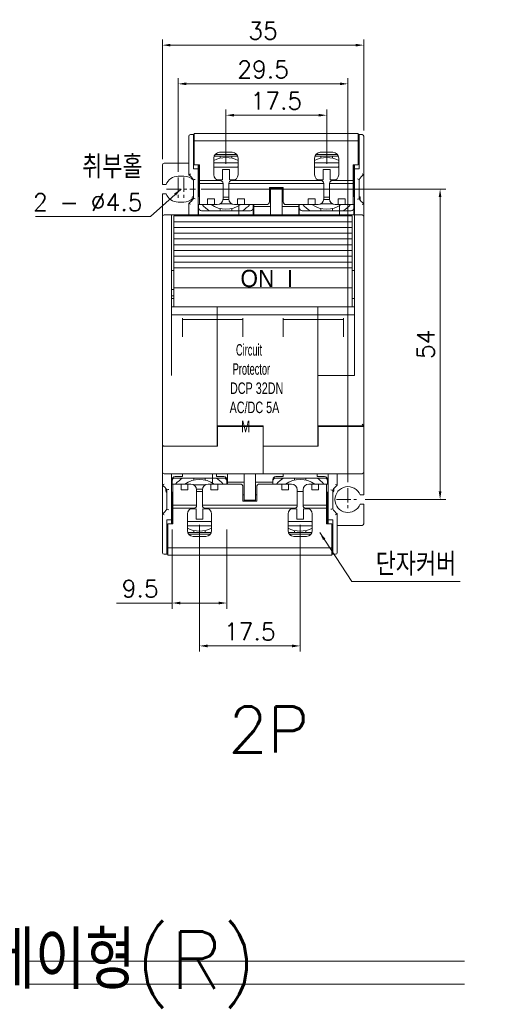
# Model space of a CAD drawing. Extents: x 1168 to 1602, y 137 to 823.
# Tile 11 of 12: x 1423 to 1504, y 525 to 697. Entities that reach past the tile are written whole.
import ezdxf

# ---------------------------------------------------------------- set-up
doc = ezdxf.new("R2010")
doc.units = 0
doc.header["$LTSCALE"] = 2
doc.header["$MEASUREMENT"] = 0
doc.linetypes.add('CENTER', pattern=[2, 1.25, -0.25, 0.25, -0.25])
doc.layers.get('0').update_dxf_attribs({"linetype": 'CONTINUOUS', "lineweight": 13})
doc.layers.add('cen', color=1, linetype='CENTER', lineweight=13)
doc.layers.add('di', color=3, linetype='CONTINUOUS', lineweight=13)
doc.styles.get("Standard").update_dxf_attribs({"font": 'romans.shx', "height": 3, "bigfont": 'hgs.shx'})
doc.dimstyles.get("Standard").update_dxf_attribs({"dimscale": 0, "dimtxt": 3, "dimasz": 1.4, "dimexe": 1, "dimexo": 1, "dimgap": 1, "dimtad": 1, "dimdsep": 46, "dimtxsty": 'Standard', "dimcen": 0, "dimclrd": 3, "dimclre": 3, "dimclrt": 3, "dimadec": 0, "dimazin": 2, "dimtp": 0.1, "dimtm": 0.1, "dimtfac": 0.5, "dimtmove": 0, "dimatfit": 3, "dimfxl": 0, "dimtolj": 1, "dimlwd": -1, "dimlwe": -1, "dimarcsym": 0})

# ---------------------------------------------------------------- blocks, each defined once
blk = doc.blocks.new('*D25')
at = {"layer": 'di', "color": 3}
for p, q in [((1447.79, 672.29), (1447.79, 693.13)), ((1449.19, 692.13), (1481.39, 692.13)), ((1482.79, 677.29), (1482.79, 693.13))]:
    blk.add_line(p, q, dxfattribs=at)
for points in [[(1449.19, 692.36), (1449.19, 691.9), (1447.79, 692.13)], [(1481.39, 692.36), (1481.39, 691.9), (1482.79, 692.13)]]:
    blk.add_solid(points, dxfattribs=at)
at = {"layer": 'di', "color": 3, "insert": (1465.29, 694.63), "char_height": 3, "attachment_point": 5}
blk.add_mtext('\\A1;35', dxfattribs=at)
blk = doc.blocks.new('*D26')
at = {"layer": 'di', "color": 3}
for p, q in [((1454.54, 667.09), (1497.05, 667.09)), ((1496.05, 665.69), (1496.05, 614.49)), ((1483.04, 613.09), (1497.05, 613.09))]:
    blk.add_line(p, q, dxfattribs=at)
for points in [[(1495.81, 665.69), (1496.28, 665.69), (1496.05, 667.09)], [(1495.81, 614.49), (1496.28, 614.49), (1496.05, 613.09)]]:
    blk.add_solid(points, dxfattribs=at)
at = {"layer": 'di', "color": 3, "insert": (1493.55, 640.09), "char_height": 3, "attachment_point": 5, "rotation": 90}
blk.add_mtext('\\A1;54', dxfattribs=at)
blk = doc.blocks.new('*D27')
at = {"layer": 'di', "color": 3}
for p, q in [((1454.24, 608.69), (1454.24, 586.63)), ((1471.74, 608.69), (1471.74, 586.63)), ((1455.64, 587.63), (1470.34, 587.63))]:
    blk.add_line(p, q, dxfattribs=at)
for points in [[(1455.64, 587.86), (1455.64, 587.39), (1454.24, 587.63)], [(1470.34, 587.86), (1470.34, 587.39), (1471.74, 587.63)]]:
    blk.add_solid(points, dxfattribs=at)
at = {"layer": 'di', "color": 3, "insert": (1462.99, 590.13), "char_height": 3, "attachment_point": 5}
blk.add_mtext('\\A1;17.5', dxfattribs=at)
blk = doc.blocks.new('*D65')
at = {"layer": 'di', "color": 3}
for p, q in [((1449.49, 607.89), (1449.49, 594.09)), ((1458.99, 607.89), (1458.99, 594.09)), ((1449.49, 595.09), (1439.8, 595.09)), ((1457.59, 595.09), (1450.89, 595.09))]:
    blk.add_line(p, q, dxfattribs=at)
for points in [[(1450.89, 595.32), (1450.89, 594.86), (1449.49, 595.09)], [(1457.59, 595.32), (1457.59, 594.86), (1458.99, 595.09)]]:
    blk.add_solid(points, dxfattribs=at)
at = {"layer": 'di', "color": 3, "insert": (1443.94, 597.59), "char_height": 3, "attachment_point": 5}
blk.add_mtext('\\A1;9.5', dxfattribs=at)
blk = doc.blocks.new('*D74')
at = {"layer": 'di', "color": 3}
for p, q in [((1450.54, 670.09), (1450.54, 686.4)), ((1478.64, 685.4), (1451.94, 685.4)), ((1480.04, 616.09), (1480.04, 686.4))]:
    blk.add_line(p, q, dxfattribs=at)
for points in [[(1451.94, 685.64), (1451.94, 685.17), (1450.54, 685.4)], [(1478.64, 685.64), (1478.64, 685.17), (1480.04, 685.4)]]:
    blk.add_solid(points, dxfattribs=at)
at = {"layer": 'di', "color": 3, "insert": (1465.29, 687.9), "char_height": 3, "attachment_point": 5}
blk.add_mtext('\\A1;29.5', dxfattribs=at)
blk = doc.blocks.new('*D82')
at = {"color": 3}
for p, q in [((1458.84, 671.49), (1458.84, 680.94)), ((1476.34, 671.49), (1476.34, 680.94)), ((1460.24, 679.94), (1474.94, 679.94))]:
    blk.add_line(p, q, dxfattribs=at)
for points in [[(1460.24, 680.17), (1460.24, 679.71), (1458.84, 679.94)], [(1474.94, 680.17), (1474.94, 679.71), (1476.34, 679.94)]]:
    blk.add_solid(points, dxfattribs=at)
at = {"color": 3, "insert": (1467.59, 682.44), "char_height": 3, "attachment_point": 5}
blk.add_mtext('\\A1;17.5', dxfattribs=at)

msp = doc.modelspace()

# ---------------------------------------------------------------- linework, layer by layer
at = {"color": 7, "linetype": 'Continuous', "lineweight": 15}
for p, q in [((1452.686, 676.588), (1453.186, 676.588)), ((1453.186, 676.588), (1453.336, 676.588)), ((1453.186, 676.588), (1453.186, 675.588)), ((1464.336, 676.788), (1453.336, 676.788)), ((1453.336, 676.788), (1453.336, 675.488)), ((1481.836, 676.788), (1453.336, 676.788)), ((1481.836, 676.788), (1470.836, 676.788)), ((1481.836, 676.788), (1481.836, 675.488)), ((1481.986, 676.588), (1481.836, 676.588)), ((1481.986, 675.588), (1481.986, 676.588)), ((1481.986, 676.588), (1482.486, 676.588)), ((1452.386, 675.588), (1452.386, 676.288)), ((1452.386, 669.575), (1452.386, 675.588)), ((1453.186, 675.588), (1453.336, 675.588)), ((1453.186, 675.588), (1453.186, 670.588)), ((1464.336, 675.488), (1453.336, 675.488)), ((1453.336, 675.488), (1453.336, 671.288)), ((1481.836, 675.488), (1453.336, 675.488)), ((1481.836, 675.488), (1470.836, 675.488)), ((1481.986, 675.588), (1481.836, 675.588)), ((1481.836, 675.488), (1481.836, 671.288)), ((1481.986, 670.588), (1481.986, 675.588)), ((1482.786, 676.288), (1482.786, 675.588)), ((1482.786, 675.588), (1482.786, 669.612)), ((1457.736, 673.488), (1459.936, 673.488)), ((1457.736, 673.488), (1459.936, 673.488)), ((1475.236, 673.488), (1477.436, 673.488)), ((1475.236, 673.488), (1477.436, 673.488)), ((1452.386, 671.588), (1448.086, 671.588)), ((1456.736, 669.588), (1456.736, 672.488)), ((1456.736, 669.588), (1456.736, 672.488)), ((1456.736, 671.638), (1460.936, 671.638)), ((1457.836, 672.838), (1456.8, 672.838)), ((1460.736, 673.088), (1456.936, 673.088)), ((1457.836, 672.838), (1457.836, 672.475)), ((1459.836, 672.838), (1457.836, 672.838)), ((1459.836, 672.475), (1459.836, 672.838)), ((1460.873, 672.838), (1459.836, 672.838)), ((1460.936, 672.488), (1460.936, 669.588)), ((1460.936, 672.488), (1460.936, 669.588)), ((1474.236, 669.588), (1474.236, 672.488)), ((1474.236, 669.588), (1474.236, 672.488)), ((1474.236, 671.638), (1478.436, 671.638)), ((1475.336, 672.838), (1474.3, 672.838)), ((1478.236, 673.088), (1474.436, 673.088)), ((1475.336, 672.838), (1475.336, 672.475)), ((1477.336, 672.838), (1475.336, 672.838)), ((1477.336, 672.475), (1477.336, 672.838)), ((1478.373, 672.838), (1477.336, 672.838)), ((1478.436, 672.488), (1478.436, 669.588)), ((1478.436, 672.488), (1478.436, 669.588)), ((1447.786, 667.888), (1447.786, 671.288)), ((1453.186, 670.588), (1453.986, 670.588)), ((1454.236, 671.288), (1453.336, 671.288)), ((1453.986, 670.588), (1453.986, 671.288)), ((1453.986, 670.588), (1453.986, 662.588)), ((1454.086, 670.958), (1454.086, 671.288)), ((1454.086, 670.958), (1454.236, 671.193)), ((1454.086, 670.958), (1454.086, 669.088)), ((1454.236, 671.288), (1454.236, 668.588)), ((1456.736, 670.888), (1460.786, 670.888)), ((1458.236, 670.488), (1459.436, 670.488)), ((1458.236, 668.688), (1458.236, 670.488)), ((1459.436, 670.488), (1459.436, 668.688)), ((1460.786, 670.888), (1460.936, 671.038)), ((1474.236, 670.888), (1478.286, 670.888)), ((1475.736, 670.488), (1476.936, 670.488)), ((1475.736, 668.688), (1475.736, 670.488)), ((1476.936, 670.488), (1476.936, 668.688)), ((1478.286, 670.888), (1478.436, 671.038)), ((1481.836, 671.288), (1480.936, 671.288)), ((1480.936, 668.588), (1480.936, 671.288)), ((1480.936, 671.193), (1481.086, 670.958)), ((1481.086, 671.088), (1481.086, 671.288)), ((1481.186, 671.088), (1481.086, 671.088)), ((1481.086, 671.044), (1481.086, 670.958)), ((1481.086, 669.088), (1481.086, 670.958)), ((1481.186, 671.288), (1481.186, 670.588)), ((1481.186, 670.588), (1481.186, 662.588)), ((1481.186, 670.588), (1481.986, 670.588)), ((1451.536, 669.338), (1450.536, 669.338)), ((1453.186, 665.479), (1453.186, 668.696)), ((1454.236, 669.088), (1454.086, 669.088)), ((1454.086, 669.088), (1454.086, 667.088)), ((1457.736, 668.588), (1454.236, 668.588)), ((1454.236, 668.588), (1454.236, 668.088)), ((1458.336, 668.088), (1454.236, 668.088)), ((1454.236, 664.388), (1454.236, 668.088)), ((1457.3, 668.688), (1458.236, 668.688)), ((1457.836, 668.588), (1457.736, 668.588)), ((1457.836, 668.588), (1457.736, 668.588)), ((1458.336, 668.088), (1458.336, 665.388)), ((1458.336, 668.088), (1458.336, 665.388)), ((1459.336, 665.388), (1459.336, 668.088)), ((1463.436, 668.088), (1459.336, 668.088)), ((1459.336, 665.388), (1459.336, 668.088)), ((1475.836, 668.088), (1459.336, 668.088)), ((1459.436, 668.688), (1460.372, 668.688)), ((1459.936, 668.588), (1459.836, 668.588)), ((1459.936, 668.588), (1459.836, 668.588)), ((1463.436, 668.588), (1459.936, 668.588)), ((1475.236, 668.588), (1459.936, 668.588)), ((1475.236, 668.588), (1471.736, 668.588)), ((1475.836, 668.088), (1471.736, 668.088)), ((1474.8, 668.688), (1475.736, 668.688)), ((1475.336, 668.588), (1475.236, 668.588)), ((1475.336, 668.588), (1475.236, 668.588)), ((1475.836, 668.088), (1475.836, 665.388)), ((1475.836, 668.088), (1475.836, 665.388)), ((1476.836, 665.388), (1476.836, 668.088)), ((1480.936, 668.088), (1476.836, 668.088)), ((1476.836, 665.388), (1476.836, 668.088)), ((1476.936, 668.688), (1477.872, 668.688)), ((1477.436, 668.588), (1477.336, 668.588)), ((1477.436, 668.588), (1477.336, 668.588)), ((1480.936, 668.588), (1477.436, 668.588)), ((1481.086, 669.088), (1480.936, 669.088)), ((1480.936, 668.088), (1480.936, 668.588)), ((1480.936, 668.088), (1480.936, 664.388)), ((1481.086, 667.088), (1481.086, 669.088)), ((1481.986, 668.776), (1481.986, 665.4)), ((1482.786, 664.564), (1482.786, 669.612)), ((1448.433, 667.888), (1447.786, 667.888)), ((1447.786, 666.288), (1448.433, 666.288)), ((1447.786, 662.288), (1447.786, 666.288)), ((1454.086, 667.088), (1454.086, 665.788)), ((1454.086, 667.088), (1454.236, 667.088)), ((1466.386, 667.388), (1468.786, 667.388)), ((1466.386, 664.888), (1466.386, 667.388)), ((1466.386, 666.288), (1466.586, 666.288)), ((1466.586, 667.388), (1466.586, 667.188)), ((1466.586, 667.188), (1468.586, 667.188)), ((1466.586, 665.788), (1466.586, 667.188)), ((1468.586, 667.188), (1468.586, 667.388)), ((1468.586, 667.188), (1468.586, 665.788)), ((1468.586, 666.288), (1468.786, 666.288)), ((1468.786, 664.888), (1468.786, 667.388)), ((1480.936, 667.088), (1481.086, 667.088)), ((1481.086, 665.788), (1481.086, 667.088)), ((1450.536, 664.838), (1451.536, 664.838)), ((1452.386, 662.588), (1452.386, 664.6)), ((1452.986, 665.189), (1452.986, 665.638)), ((1453.186, 665.788), (1453.136, 665.788)), ((1454.236, 665.788), (1453.986, 665.788)), ((1455.636, 664.988), (1455.636, 665.388)), ((1455.636, 665.388), (1456.836, 665.388)), ((1455.636, 664.988), (1455.636, 665.388)), ((1455.636, 665.388), (1456.836, 665.388)), ((1455.636, 664.988), (1455.636, 664.788)), ((1455.636, 664.988), (1455.636, 664.788)), ((1455.636, 664.388), (1455.636, 664.788)), ((1455.636, 664.388), (1455.636, 664.788)), ((1456.836, 665.388), (1456.836, 664.988)), ((1456.836, 665.388), (1456.836, 664.988)), ((1456.836, 664.788), (1456.836, 664.988)), ((1456.836, 664.788), (1456.836, 664.988)), ((1456.836, 664.788), (1456.836, 664.388)), ((1456.836, 664.788), (1456.836, 664.388)), ((1457.863, 664.538), (1459.81, 664.538)), ((1458.331, 665.288), (1459.341, 665.288)), ((1459.336, 665.688), (1458.336, 665.688)), ((1460.836, 664.988), (1460.836, 665.388)), ((1460.836, 665.388), (1462.036, 665.388)), ((1460.836, 665.388), (1462.036, 665.388)), ((1460.836, 664.988), (1460.836, 665.388)), ((1460.836, 664.988), (1460.836, 664.788)), ((1460.836, 664.988), (1460.836, 664.788)), ((1460.836, 664.388), (1460.836, 664.788)), ((1460.836, 664.388), (1460.836, 664.788)), ((1462.036, 665.388), (1462.036, 664.988)), ((1462.036, 665.388), (1462.036, 664.988)), ((1462.036, 664.788), (1462.036, 664.988)), ((1462.036, 664.788), (1462.036, 664.988)), ((1462.036, 664.788), (1462.036, 664.388)), ((1462.036, 664.788), (1462.036, 664.388)), ((1466.586, 662.588), (1466.586, 665.788)), ((1468.586, 662.588), (1468.586, 665.788)), ((1473.136, 664.988), (1473.136, 665.388)), ((1473.136, 665.388), (1474.336, 665.388)), ((1473.136, 665.388), (1474.336, 665.388)), ((1473.136, 664.988), (1473.136, 665.388)), ((1473.136, 664.988), (1473.136, 664.788)), ((1473.136, 664.988), (1473.136, 664.788)), ((1473.136, 664.388), (1473.136, 664.788)), ((1473.136, 664.388), (1473.136, 664.788)), ((1474.336, 665.388), (1474.336, 664.988)), ((1474.336, 665.388), (1474.336, 664.988)), ((1474.336, 664.788), (1474.336, 664.988)), ((1474.336, 664.788), (1474.336, 664.988)), ((1474.336, 664.788), (1474.336, 664.388)), ((1474.336, 664.788), (1474.336, 664.388)), ((1475.363, 664.538), (1477.31, 664.538)), ((1475.831, 665.288), (1476.841, 665.288)), ((1476.836, 665.688), (1475.836, 665.688)), ((1478.336, 664.988), (1478.336, 665.388)), ((1478.336, 665.388), (1479.536, 665.388)), ((1478.336, 664.988), (1478.336, 665.388)), ((1478.336, 665.388), (1479.536, 665.388)), ((1478.336, 664.988), (1478.336, 664.788)), ((1478.336, 664.988), (1478.336, 664.788)), ((1478.336, 664.388), (1478.336, 664.788)), ((1478.336, 664.388), (1478.336, 664.788)), ((1479.536, 665.388), (1479.536, 664.988)), ((1479.536, 665.388), (1479.536, 664.988)), ((1479.536, 664.788), (1479.536, 664.988)), ((1479.536, 664.788), (1479.536, 664.988)), ((1479.536, 664.788), (1479.536, 664.388)), ((1479.536, 664.788), (1479.536, 664.388)), ((1481.186, 665.788), (1480.936, 665.788)), ((1482.036, 665.788), (1481.986, 665.788)), ((1482.186, 665.638), (1482.186, 665.126)), ((1482.786, 664.564), (1482.786, 662.288)), ((1453.986, 664.388), (1454.236, 664.388)), ((1454.086, 663.838), (1454.086, 664.388)), ((1454.086, 663.804), (1454.086, 662.588)), ((1454.236, 664.388), (1455.636, 664.388)), ((1455.966, 663.338), (1454.586, 663.338)), ((1456.836, 664.388), (1455.636, 664.388)), ((1456.836, 664.388), (1455.636, 664.388)), ((1455.966, 663.338), (1457.836, 663.338)), ((1456.836, 664.388), (1457.336, 664.388)), ((1456.836, 664.388), (1457.336, 664.388)), ((1457.836, 663.7), (1457.836, 663.338)), ((1457.836, 663.338), (1459.836, 663.338)), ((1459.836, 663.338), (1459.836, 663.7)), ((1459.836, 663.338), (1461.707, 663.338)), ((1460.336, 664.388), (1460.836, 664.388)), ((1460.336, 664.388), (1460.836, 664.388)), ((1462.036, 664.388), (1460.836, 664.388)), ((1462.036, 664.388), (1460.836, 664.388)), ((1461.086, 662.588), (1461.086, 664.388)), ((1463.086, 663.338), (1461.707, 663.338)), ((1462.036, 664.388), (1463.436, 664.388)), ((1462.036, 664.388), (1465.886, 664.388)), ((1463.436, 664.388), (1463.686, 664.388)), ((1463.586, 664.388), (1463.586, 663.838)), ((1463.586, 662.588), (1463.586, 663.804)), ((1463.686, 664.088), (1463.686, 664.388)), ((1466.586, 664.088), (1463.686, 664.088)), ((1463.686, 664.088), (1463.686, 662.588)), ((1471.486, 664.088), (1468.586, 664.088)), ((1469.286, 664.388), (1473.136, 664.388)), ((1471.486, 664.388), (1471.736, 664.388)), ((1471.486, 664.388), (1471.486, 664.088)), ((1471.486, 662.588), (1471.486, 664.088)), ((1471.586, 663.838), (1471.586, 664.388)), ((1471.586, 663.804), (1471.586, 662.588)), ((1471.736, 664.388), (1473.136, 664.388)), ((1473.466, 663.338), (1472.086, 663.338)), ((1474.336, 664.388), (1473.136, 664.388)), ((1474.336, 664.388), (1473.136, 664.388)), ((1473.466, 663.338), (1475.336, 663.338)), ((1474.336, 664.388), (1474.836, 664.388)), ((1474.336, 664.388), (1474.836, 664.388)), ((1475.336, 663.7), (1475.336, 663.338)), ((1475.336, 663.338), (1477.336, 663.338)), ((1477.336, 663.338), (1477.336, 663.7)), ((1477.336, 663.338), (1479.207, 663.338)), ((1477.836, 664.388), (1478.336, 664.388)), ((1477.836, 664.388), (1478.336, 664.388)), ((1479.536, 664.388), (1478.336, 664.388)), ((1479.536, 664.388), (1478.336, 664.388)), ((1478.586, 664.388), (1478.586, 662.588)), ((1480.586, 663.338), (1479.207, 663.338)), ((1479.536, 664.388), (1480.936, 664.388)), ((1480.936, 664.388), (1481.186, 664.388)), ((1481.086, 664.388), (1481.086, 663.838)), ((1481.086, 662.588), (1481.086, 663.804)), ((1447.786, 634.688), (1447.786, 662.288)), ((1448.086, 662.588), (1449.386, 662.588)), ((1449.386, 662.588), (1449.386, 662.309)), ((1449.386, 662.588), (1452.386, 662.588)), ((1449.386, 634.688), (1449.386, 662.309)), ((1449.786, 662.437), (1480.786, 662.437)), ((1449.786, 662.437), (1449.786, 661.938)), ((1449.786, 661.413), (1449.786, 661.938)), ((1449.786, 660.939), (1449.786, 661.413)), ((1452.386, 662.588), (1452.386, 662.437)), ((1452.386, 662.588), (1457.286, 662.588)), ((1457.286, 662.437), (1457.286, 662.588)), ((1457.286, 662.588), (1460.786, 662.588)), ((1460.786, 662.437), (1460.786, 662.588)), ((1460.786, 662.588), (1463.686, 662.588)), ((1463.686, 662.588), (1464.986, 662.588)), ((1463.686, 662.437), (1463.686, 662.588)), ((1464.986, 662.588), (1466.886, 662.588)), ((1466.886, 662.588), (1466.886, 662.437)), ((1466.886, 662.588), (1469.886, 662.588)), ((1467.286, 662.437), (1480.786, 662.437)), ((1469.886, 662.588), (1469.886, 662.437)), ((1469.886, 662.588), (1474.786, 662.588)), ((1474.786, 662.437), (1474.786, 662.588)), ((1474.786, 662.588), (1478.286, 662.588)), ((1478.286, 662.437), (1478.286, 662.588)), ((1478.286, 662.588), (1481.186, 662.588)), ((1480.786, 662.437), (1480.786, 661.938)), ((1480.786, 661.413), (1480.786, 661.938)), ((1480.786, 660.939), (1480.786, 661.413)), ((1481.186, 662.588), (1482.486, 662.588)), ((1481.186, 662.309), (1481.186, 662.588)), ((1481.186, 634.688), (1481.186, 662.309)), ((1482.786, 662.288), (1482.786, 634.688)), ((1449.786, 660.414), (1449.786, 660.939)), ((1449.786, 659.94), (1449.786, 660.414)), ((1449.786, 659.413), (1449.786, 659.94)), ((1449.786, 658.939), (1449.786, 659.413)), ((1480.786, 660.414), (1480.786, 660.939)), ((1480.786, 659.94), (1480.786, 660.414)), ((1480.786, 659.413), (1480.786, 659.94)), ((1480.786, 658.939), (1480.786, 659.413)), ((1449.786, 658.412), (1449.786, 658.939)), ((1449.786, 657.937), (1449.786, 658.412)), ((1449.786, 657.408), (1449.786, 657.937)), ((1480.786, 658.412), (1480.786, 658.939)), ((1480.786, 657.937), (1480.786, 658.412)), ((1480.786, 657.408), (1480.786, 657.937)), ((1449.786, 656.934), (1449.786, 657.408)), ((1449.786, 656.404), (1449.786, 656.934)), ((1449.786, 655.929), (1449.786, 656.404)), ((1480.786, 656.934), (1480.786, 657.408)), ((1480.786, 656.404), (1480.786, 656.934)), ((1480.786, 655.929), (1480.786, 656.404)), ((1449.786, 655.4), (1449.786, 655.929)), ((1449.786, 654.924), (1449.786, 655.4)), ((1449.786, 654.394), (1449.786, 654.924)), ((1449.786, 653.917), (1449.786, 654.394)), ((1480.786, 655.4), (1480.786, 655.929)), ((1480.786, 654.924), (1480.786, 655.4)), ((1480.786, 654.394), (1480.786, 654.924)), ((1480.786, 653.917), (1480.786, 654.394)), ((1449.786, 652.954), (1449.386, 652.954)), ((1449.786, 653.419), (1449.786, 653.917)), ((1449.786, 653.419), (1480.786, 653.419)), ((1449.786, 653.419), (1449.786, 653.41)), ((1449.786, 653.41), (1480.786, 653.41)), ((1449.786, 653.41), (1449.786, 649.932)), ((1480.786, 653.419), (1480.786, 653.917)), ((1480.786, 653.41), (1480.786, 653.419)), ((1480.786, 649.932), (1480.786, 653.41)), ((1480.786, 652.954), (1481.186, 652.954)), ((1449.786, 649.646), (1449.386, 649.646)), ((1449.786, 649.606), (1449.386, 649.606)), ((1480.786, 649.932), (1449.786, 649.932)), ((1449.786, 649.693), (1449.786, 649.932)), ((1449.786, 649.135), (1449.786, 649.693)), ((1449.786, 649.135), (1449.786, 646.584)), ((1480.786, 649.693), (1480.786, 649.932)), ((1480.786, 649.693), (1480.786, 649.135)), ((1480.786, 646.587), (1480.786, 649.135)), ((1449.786, 648.526), (1449.386, 648.526)), ((1449.786, 648.088), (1449.386, 648.088)), ((1480.786, 648.088), (1481.186, 648.088)), ((1457.286, 646.591), (1449.386, 646.591)), ((1474.786, 646.591), (1457.286, 646.591)), ((1457.286, 646.542), (1457.286, 646.591)), ((1457.286, 646.144), (1457.286, 646.542)), ((1457.286, 645.844), (1457.286, 646.144)), ((1457.286, 645.201), (1457.286, 645.844)), ((1481.186, 646.591), (1474.786, 646.591)), ((1474.786, 646.542), (1474.786, 646.591)), ((1474.786, 646.144), (1474.786, 646.542)), ((1474.786, 645.844), (1474.786, 646.144)), ((1474.786, 645.201), (1474.786, 645.844)), ((1457.286, 645.201), (1449.386, 645.201)), ((1451.286, 644.623), (1451.286, 641.381)), ((1457.286, 644.388), (1451.286, 644.388)), ((1457.286, 645.201), (1474.786, 645.201)), ((1457.286, 644.623), (1457.286, 645.201)), ((1457.286, 644.388), (1457.286, 644.623)), ((1461.786, 644.388), (1457.286, 644.388)), ((1457.286, 644.388), (1457.286, 643.351)), ((1461.786, 641.381), (1461.786, 644.623)), ((1468.786, 644.623), (1468.786, 641.381)), ((1474.786, 644.388), (1468.786, 644.388)), ((1474.786, 645.201), (1481.186, 645.201)), ((1474.786, 644.623), (1474.786, 645.201)), ((1474.786, 644.388), (1474.786, 644.623)), ((1479.286, 644.388), (1474.786, 644.388)), ((1474.786, 644.388), (1474.786, 643.351)), ((1479.286, 641.381), (1479.286, 644.623)), ((1457.286, 641.491), (1457.286, 643.351)), ((1474.786, 641.491), (1474.786, 643.351)), ((1457.286, 641.381), (1457.286, 641.491)), ((1457.286, 634.688), (1457.286, 641.381)), ((1457.286, 634.714), (1457.286, 641.381)), ((1474.786, 641.381), (1474.786, 641.491)), ((1474.786, 634.688), (1474.786, 641.381)), ((1474.786, 634.714), (1474.786, 641.381)), ((1447.786, 622.688), (1447.786, 634.688)), ((1449.386, 634.662), (1449.386, 634.688)), ((1457.286, 626.186), (1457.286, 634.688)), ((1457.286, 622.688), (1457.286, 634.662)), ((1474.786, 634.688), (1481.186, 634.688)), ((1474.786, 626.186), (1474.786, 634.688)), ((1474.786, 622.688), (1474.786, 634.662)), ((1482.786, 634.688), (1482.786, 625.886)), ((1465.286, 625.886), (1457.286, 625.886)), ((1457.386, 625.886), (1457.386, 625.791)), ((1457.386, 625.791), (1457.386, 622.388)), ((1457.386, 625.791), (1464.986, 625.791)), ((1464.986, 625.791), (1465.286, 625.791)), ((1465.286, 625.791), (1465.286, 625.886)), ((1465.286, 625.791), (1465.286, 618.588)), ((1482.786, 625.886), (1474.786, 625.886)), ((1474.886, 625.886), (1474.886, 625.791)), ((1474.886, 625.791), (1474.886, 622.388)), ((1474.886, 625.791), (1482.486, 625.791)), ((1482.486, 625.791), (1482.786, 625.791)), ((1482.786, 625.791), (1482.786, 625.886)), ((1482.786, 625.791), (1482.786, 618.588)), ((1457.286, 624.588), (1457.386, 624.588)), ((1457.386, 623.588), (1457.286, 623.588)), ((1457.286, 623.488), (1457.386, 623.488)), ((1474.786, 624.588), (1474.886, 624.588)), ((1474.886, 623.588), (1474.786, 623.588)), ((1474.786, 623.488), (1474.886, 623.488)), ((1447.786, 622.388), (1447.786, 622.688)), ((1447.786, 618.588), (1447.786, 622.388)), ((1447.786, 622.388), (1448.086, 622.388)), ((1448.086, 622.388), (1457.386, 622.388)), ((1457.286, 622.688), (1457.286, 622.388)), ((1465.286, 622.388), (1465.286, 622.688)), ((1465.286, 618.588), (1465.286, 622.388)), ((1465.286, 622.388), (1465.586, 622.388)), ((1465.586, 622.388), (1474.886, 622.388)), ((1474.786, 622.688), (1474.786, 622.388)), ((1447.786, 618.588), (1447.786, 617.888)), ((1465.286, 618.588), (1465.286, 617.588)), ((1465.286, 617.588), (1465.286, 618.588)), ((1482.786, 617.888), (1482.786, 618.588)), ((1447.786, 615.612), (1447.786, 617.888)), ((1465.286, 617.588), (1448.086, 617.588)), ((1449.386, 617.588), (1449.386, 609.588)), ((1451.286, 617.088), (1449.986, 617.088)), ((1449.986, 616.838), (1451.366, 616.838)), ((1451.286, 617.588), (1451.286, 617.088)), ((1453.236, 616.838), (1451.366, 616.838)), ((1453.236, 616.838), (1453.236, 616.475)), ((1455.236, 616.838), (1453.236, 616.838)), ((1455.236, 616.475), (1455.236, 616.838)), ((1457.107, 616.838), (1455.236, 616.838)), ((1456.486, 615.788), (1456.486, 617.588)), ((1457.107, 616.838), (1458.486, 616.838)), ((1457.186, 617.588), (1457.186, 617.088)), ((1458.486, 617.088), (1457.186, 617.088)), ((1459.086, 617.588), (1459.086, 616.088)), ((1461.986, 617.588), (1461.986, 614.388)), ((1463.986, 617.588), (1463.986, 614.388)), ((1482.486, 617.588), (1465.286, 617.588)), ((1466.986, 615.788), (1466.986, 616.588)), ((1468.786, 617.088), (1467.486, 617.088)), ((1467.486, 616.838), (1468.866, 616.838)), ((1468.786, 617.588), (1468.786, 617.088)), ((1470.736, 616.838), (1468.866, 616.838)), ((1470.736, 616.838), (1470.736, 616.475)), ((1472.736, 616.838), (1470.736, 616.838)), ((1472.736, 616.475), (1472.736, 616.838)), ((1474.607, 616.838), (1472.736, 616.838)), ((1474.607, 616.838), (1475.986, 616.838)), ((1474.686, 617.588), (1474.686, 617.088)), ((1475.986, 617.088), (1474.686, 617.088)), ((1476.586, 609.588), (1476.586, 617.588)), ((1478.186, 617.588), (1478.186, 615.575)), ((1482.786, 613.888), (1482.786, 617.888)), ((1447.786, 615.612), (1447.786, 610.564)), ((1448.386, 614.538), (1448.386, 615.05)), ((1449.636, 615.788), (1449.386, 615.788)), ((1449.486, 615.788), (1449.486, 616.338)), ((1449.636, 612.088), (1449.636, 615.788)), ((1451.036, 615.788), (1449.636, 615.788)), ((1451.036, 615.788), (1449.636, 615.788)), ((1451.036, 615.788), (1452.236, 615.788)), ((1451.036, 615.388), (1451.036, 615.788)), ((1451.036, 615.788), (1452.236, 615.788)), ((1451.036, 615.388), (1451.036, 615.788)), ((1451.036, 615.388), (1451.036, 615.188)), ((1451.036, 615.388), (1451.036, 615.188)), ((1451.036, 614.788), (1451.036, 615.188)), ((1451.036, 614.788), (1451.036, 615.188)), ((1452.236, 615.788), (1452.236, 615.388)), ((1452.736, 615.788), (1452.236, 615.788)), ((1452.236, 615.788), (1452.236, 615.388)), ((1452.736, 615.788), (1452.236, 615.788)), ((1452.236, 615.188), (1452.236, 615.388)), ((1452.236, 615.188), (1452.236, 615.388)), ((1452.236, 615.188), (1452.236, 614.788)), ((1452.236, 615.188), (1452.236, 614.788)), ((1453.263, 615.638), (1455.21, 615.638)), ((1453.731, 614.888), (1454.741, 614.888)), ((1456.236, 615.788), (1455.736, 615.788)), ((1456.236, 615.788), (1455.736, 615.788)), ((1456.236, 615.788), (1457.436, 615.788)), ((1456.236, 615.388), (1456.236, 615.788)), ((1456.236, 615.388), (1456.236, 615.788)), ((1456.236, 615.788), (1457.436, 615.788)), ((1456.236, 615.388), (1456.236, 615.188)), ((1456.236, 615.388), (1456.236, 615.188)), ((1456.236, 614.788), (1456.236, 615.188)), ((1456.236, 614.788), (1456.236, 615.188)), ((1457.436, 615.788), (1457.436, 615.388)), ((1458.836, 615.788), (1457.436, 615.788)), ((1457.436, 615.788), (1457.436, 615.388)), ((1461.286, 615.788), (1457.436, 615.788)), ((1457.436, 615.188), (1457.436, 615.388)), ((1457.436, 615.188), (1457.436, 615.388)), ((1457.436, 615.188), (1457.436, 614.788)), ((1457.436, 615.188), (1457.436, 614.788)), ((1459.086, 615.788), (1458.836, 615.788)), ((1458.986, 616.338), (1458.986, 615.788)), ((1459.086, 616.088), (1461.986, 616.088)), ((1459.086, 615.788), (1459.086, 616.088)), ((1461.786, 615.288), (1461.786, 612.788)), ((1463.986, 616.088), (1466.986, 616.088)), ((1464.186, 615.288), (1464.186, 612.788)), ((1467.136, 615.788), (1464.686, 615.788)), ((1468.536, 615.788), (1467.136, 615.788)), ((1468.536, 615.788), (1469.736, 615.788)), ((1468.536, 615.388), (1468.536, 615.788)), ((1468.536, 615.388), (1468.536, 615.188)), ((1468.536, 614.788), (1468.536, 615.188)), ((1469.736, 615.788), (1469.736, 615.388)), ((1470.236, 615.788), (1469.736, 615.788)), ((1469.736, 615.188), (1469.736, 615.388)), ((1469.736, 615.188), (1469.736, 614.788)), ((1473.736, 615.788), (1473.236, 615.788)), ((1473.736, 615.788), (1474.936, 615.788)), ((1473.736, 615.388), (1473.736, 615.788)), ((1473.736, 615.388), (1473.736, 615.188)), ((1473.736, 614.788), (1473.736, 615.188)), ((1474.936, 615.788), (1474.936, 615.388)), ((1476.336, 615.788), (1474.936, 615.788)), ((1474.936, 615.188), (1474.936, 615.388)), ((1474.936, 615.188), (1474.936, 614.788)), ((1476.586, 615.788), (1476.336, 615.788)), ((1476.336, 615.788), (1476.336, 612.088)), ((1476.486, 616.338), (1476.486, 615.788)), ((1477.586, 614.987), (1477.586, 614.538)), ((1448.536, 614.388), (1448.586, 614.388)), ((1448.586, 611.4), (1448.586, 614.776)), ((1449.386, 614.388), (1449.636, 614.388)), ((1449.486, 614.388), (1449.486, 613.088)), ((1452.236, 614.788), (1451.036, 614.788)), ((1452.236, 614.788), (1451.036, 614.788)), ((1453.736, 614.788), (1453.736, 612.088)), ((1453.736, 614.788), (1453.736, 612.088)), ((1453.736, 614.488), (1454.736, 614.488)), ((1454.736, 612.088), (1454.736, 614.788)), ((1454.736, 612.088), (1454.736, 614.788)), ((1457.436, 614.788), (1456.236, 614.788)), ((1457.436, 614.788), (1456.236, 614.788)), ((1461.986, 613.888), (1461.786, 613.888)), ((1461.986, 612.988), (1461.986, 614.388)), ((1463.986, 614.388), (1463.986, 612.988)), ((1464.186, 613.888), (1463.986, 613.888)), ((1469.736, 614.788), (1468.536, 614.788)), ((1471.236, 614.788), (1471.236, 612.088)), ((1471.236, 614.488), (1472.236, 614.488)), ((1471.236, 614.088), (1471.236, 612.088)), ((1472.236, 612.088), (1472.236, 614.788)), ((1472.236, 612.088), (1472.236, 614.088)), ((1474.936, 614.788), (1473.736, 614.788)), ((1476.336, 614.388), (1476.586, 614.388)), ((1476.486, 613.088), (1476.486, 614.388)), ((1477.386, 614.696), (1477.386, 611.479)), ((1477.386, 614.388), (1477.436, 614.388)), ((1482.786, 613.888), (1482.139, 613.888)), ((1449.636, 613.088), (1449.486, 613.088)), ((1449.486, 613.088), (1449.486, 611.088)), ((1449.636, 612.088), (1453.736, 612.088)), ((1449.636, 612.088), (1449.636, 611.588)), ((1449.636, 612.088), (1453.736, 612.088)), ((1449.636, 611.588), (1453.136, 611.588)), ((1449.636, 611.588), (1449.636, 608.888)), ((1449.636, 611.588), (1453.136, 611.588)), ((1453.636, 611.488), (1452.7, 611.488)), ((1453.136, 611.588), (1453.236, 611.588)), ((1453.136, 611.588), (1453.236, 611.588)), ((1453.636, 609.688), (1453.636, 611.488)), ((1454.736, 612.088), (1458.836, 612.088)), ((1454.736, 612.088), (1471.236, 612.088)), ((1455.772, 611.488), (1454.836, 611.488)), ((1454.836, 611.488), (1454.836, 609.688)), ((1455.236, 611.588), (1455.336, 611.588)), ((1455.236, 611.588), (1455.336, 611.588)), ((1455.336, 611.588), (1458.836, 611.588)), ((1455.336, 611.588), (1470.636, 611.588)), ((1464.186, 612.788), (1461.786, 612.788)), ((1463.986, 612.988), (1461.986, 612.988)), ((1461.986, 612.788), (1461.986, 612.988)), ((1463.986, 612.788), (1463.986, 612.988)), ((1467.136, 612.088), (1471.236, 612.088)), ((1467.136, 611.588), (1470.636, 611.588)), ((1471.136, 611.488), (1470.2, 611.488)), ((1470.636, 611.588), (1470.736, 611.588)), ((1470.636, 611.588), (1470.736, 611.588)), ((1471.136, 609.688), (1471.136, 611.488)), ((1472.236, 612.088), (1476.336, 612.088)), ((1472.236, 612.088), (1476.336, 612.088)), ((1473.272, 611.488), (1472.336, 611.488)), ((1472.336, 611.488), (1472.336, 609.688)), ((1472.736, 611.588), (1472.836, 611.588)), ((1472.736, 611.588), (1472.836, 611.588)), ((1472.836, 611.588), (1476.336, 611.588)), ((1472.836, 611.588), (1476.336, 611.588)), ((1476.486, 613.088), (1476.336, 613.088)), ((1476.336, 611.588), (1476.336, 612.088)), ((1476.336, 608.888), (1476.336, 611.588)), ((1476.486, 611.088), (1476.486, 613.088)), ((1482.139, 612.288), (1482.786, 612.288)), ((1482.786, 608.888), (1482.786, 612.288)), ((1447.786, 604.588), (1447.786, 610.564)), ((1449.486, 611.088), (1449.486, 609.217)), ((1449.486, 611.088), (1449.636, 611.088)), ((1452.136, 607.688), (1452.136, 610.588)), ((1452.136, 607.688), (1452.136, 610.588)), ((1456.336, 610.588), (1456.336, 607.688)), ((1456.336, 610.588), (1456.336, 607.688)), ((1469.636, 607.688), (1469.636, 610.588)), ((1469.636, 607.688), (1469.636, 610.588)), ((1473.836, 610.588), (1473.836, 607.688)), ((1473.836, 610.588), (1473.836, 607.688)), ((1476.336, 611.088), (1476.486, 611.088)), ((1476.486, 609.217), (1476.486, 611.088)), ((1478.186, 610.6), (1478.186, 604.588)), ((1448.586, 609.588), (1448.586, 604.588)), ((1448.586, 609.588), (1449.386, 609.588)), ((1448.736, 603.388), (1448.736, 608.888)), ((1448.736, 608.888), (1449.636, 608.888)), ((1449.386, 608.888), (1449.386, 609.588)), ((1449.386, 609.088), (1449.486, 609.088)), ((1449.636, 608.983), (1449.486, 609.217)), ((1449.486, 609.132), (1449.486, 609.217)), ((1449.486, 609.088), (1449.486, 608.888)), ((1452.136, 609.288), (1456.186, 609.288)), ((1452.136, 608.538), (1456.336, 608.538)), ((1454.836, 609.688), (1453.636, 609.688)), ((1456.336, 609.138), (1456.186, 609.288)), ((1469.636, 609.288), (1473.686, 609.288)), ((1469.636, 608.538), (1473.836, 608.538)), ((1472.336, 609.688), (1471.136, 609.688)), ((1473.836, 609.138), (1473.686, 609.288)), ((1476.486, 609.217), (1476.336, 608.983)), ((1476.336, 608.888), (1477.236, 608.888)), ((1476.486, 609.217), (1476.486, 608.888)), ((1477.386, 609.588), (1476.586, 609.588)), ((1476.586, 609.588), (1476.586, 608.888)), ((1477.236, 603.388), (1477.236, 608.888)), ((1477.386, 604.588), (1477.386, 609.588)), ((1478.186, 608.588), (1482.486, 608.588)), ((1452.2, 607.338), (1453.236, 607.338)), ((1452.336, 607.088), (1456.136, 607.088)), ((1455.336, 606.688), (1453.136, 606.688)), ((1455.336, 606.688), (1453.136, 606.688)), ((1453.236, 607.7), (1453.236, 607.338)), ((1453.236, 607.338), (1455.236, 607.338)), ((1455.236, 607.338), (1455.236, 607.7)), ((1455.236, 607.338), (1456.273, 607.338)), ((1469.7, 607.338), (1470.736, 607.338)), ((1469.836, 607.088), (1473.636, 607.088)), ((1472.836, 606.688), (1470.636, 606.688)), ((1472.836, 606.688), (1470.636, 606.688)), ((1470.736, 607.7), (1470.736, 607.338)), ((1470.736, 607.338), (1472.736, 607.338)), ((1472.736, 607.338), (1472.736, 607.7)), ((1472.736, 607.338), (1473.773, 607.338)), ((1447.786, 603.888), (1447.786, 604.588)), ((1448.586, 604.588), (1448.736, 604.588)), ((1448.586, 604.588), (1448.586, 603.588)), ((1448.736, 604.688), (1477.236, 604.688)), ((1477.386, 604.588), (1477.236, 604.588)), ((1477.386, 603.588), (1477.386, 604.588)), ((1478.186, 604.588), (1478.186, 603.888)), ((1448.586, 603.588), (1448.086, 603.588)), ((1448.586, 603.588), (1448.736, 603.588)), ((1448.736, 603.388), (1477.236, 603.388)), ((1477.386, 603.588), (1477.236, 603.588)), ((1477.886, 603.588), (1477.386, 603.588))]:
    msp.add_line(p, q, dxfattribs=at)
for p, q in [((1451.286, 644.388), (1461.786, 644.388)), ((1500.3, 532.794), (1424.164, 532.794)), ((1500.3, 528.794), (1424.164, 528.794))]:
    msp.add_line(p, q)
at = {"color": 7, "linetype": 'Continuous', "lineweight": 15, "flags": 128}
msp.add_lwpolyline([(1482.486, 626.186), (1482.545, 626.127), (1482.601, 626.071), (1482.653, 626.019), (1482.698, 625.974), (1482.736, 625.936), (1482.763, 625.909), (1482.781, 625.892), (1482.786, 625.886)], dxfattribs=at)
at = {"color": 7, "linetype": 'Continuous', "lineweight": 15}
for centre, radius, start, end in [((1452.686, 676.288), 0.3, 90, 180), ((1482.486, 676.288), 0.3, 0, 90), ((1457.736, 672.488), 1, 90, 180), ((1457.736, 672.488), 1, 90, 180), ((1459.936, 672.488), 1, 0, 90), ((1459.936, 672.488), 1, 0, 90), ((1475.236, 672.488), 1, 90, 180), ((1475.236, 672.488), 1, 90, 180), ((1477.436, 672.488), 1, 0, 90), ((1477.436, 672.488), 1, 0, 90), ((1448.086, 671.288), 0.3, 90, 180), ((1458.836, 668.088), 4.5, 62.18186, 117.81814), ((1476.336, 668.088), 4.5, 62.18186, 117.81814), ((1459.001, 656.406), 14.737, 115.37034, 116.66826), ((1476.151, 656.722), 14.497, 62.76261, 64.08837), ((1450.536, 667.088), 2.25, 90, 159.1725), ((1451.536, 667.088), 2.25, 42.83343, 90), ((1450.536, 667.088), 3.1, 31.25808, 53.36079), ((1459.837, 644.908), 24.701, 104.89917, 105.62048), ((1457.736, 669.588), 1, 180, 270), ((1457.736, 669.588), 1, 180, 270), ((1457.836, 668.088), 0.5, 0, 90), ((1457.836, 668.088), 0.5, 0, 90), ((1459.836, 668.088), 0.5, 90, 180), ((1459.836, 668.088), 0.5, 90, 180), ((1459.936, 669.588), 1, 270, 0), ((1459.936, 669.588), 1, 270, 0), ((1475.236, 669.588), 1, 180, 270), ((1475.236, 669.588), 1, 180, 270), ((1475.336, 668.088), 0.5, 0, 90), ((1475.336, 668.088), 0.5, 0, 90), ((1477.336, 668.088), 0.5, 90, 180), ((1477.336, 668.088), 0.5, 90, 180), ((1477.436, 669.588), 1, 270, 0), ((1477.436, 669.588), 1, 270, 0), ((1475.389, 646.493), 23.239, 73.50816, 74.27805), ((1484.586, 667.088), 3.1, 125.49593, 147.00411), ((1450.536, 667.088), 2.25, 200.8275, 270), ((1451.536, 667.088), 2.25, 270, 310.12403), ((1450.536, 667.088), 3.1, 306.63921, 328.74192), ((1459.001, 677.77), 14.737, 243.33174, 244.62966), ((1453.136, 665.638), 0.15, 90, 180), ((1459.837, 689.268), 24.701, 254.37952, 255.10083), ((1457.336, 665.388), 1, 270, 0), ((1457.336, 665.388), 1, 270, 0), ((1460.336, 665.388), 1, 180, 270), ((1460.336, 665.388), 1, 180, 270), ((1465.886, 664.888), 0.5, 270, 0), ((1469.286, 664.888), 0.5, 180, 270), ((1474.836, 665.388), 1, 270, 0), ((1474.836, 665.388), 1, 270, 0), ((1477.836, 665.388), 1, 180, 270), ((1477.836, 665.388), 1, 180, 270), ((1475.213, 688.293), 23.875, 285.7322, 286.48158), ((1484.586, 667.088), 3.1, 212.99589, 234.50407), ((1482.036, 665.638), 0.15, 0, 90), ((1476.175, 677.407), 14.445, 295.90923, 297.2398), ((1454.586, 663.838), 0.5, 179.99998, 270.00013), ((1458.836, 668.088), 5.55, 221.81031, 238.85442), ((1458.836, 668.088), 4.5, 235.30787, 304.69213), ((1458.836, 668.088), 5.55, 301.14558, 318.18969), ((1463.086, 663.838), 0.5, 269.99972, 0.00018), ((1472.086, 663.838), 0.5, 179.99998, 270.00013), ((1476.336, 668.088), 5.55, 221.81031, 238.85442), ((1476.336, 668.088), 4.5, 235.30787, 304.69213), ((1476.336, 668.088), 5.55, 301.14558, 318.18969), ((1480.586, 663.838), 0.5, 269.99972, 0.00018), ((1448.086, 662.288), 0.3, 90, 180), ((1482.486, 662.288), 0.3, 0, 90), ((1448.086, 622.688), 0.3, 180, 270), ((1448.086, 617.888), 0.3, 180, 270), ((1449.986, 616.588), 0.5, 90, 180), ((1449.986, 616.338), 0.5, 89.99972, 180.00018), ((1454.236, 612.088), 5.55, 121.14558, 138.18969), ((1454.236, 612.088), 4.5, 55.30787, 124.69213), ((1454.236, 612.088), 5.55, 41.81031, 58.85442), ((1458.486, 616.588), 0.5, 0, 90), ((1458.486, 616.338), 0.5, 359.99998, 90.00013), ((1467.486, 616.588), 0.5, 90, 180), ((1467.486, 616.338), 0.5, 89.99972, 180.00018), ((1471.736, 612.088), 5.55, 121.14558, 138.18969), ((1471.736, 612.088), 4.5, 55.30787, 124.69213), ((1471.736, 612.088), 5.55, 41.81031, 58.85442), ((1475.986, 616.588), 0.5, 0, 90), ((1475.986, 616.338), 0.5, 359.99998, 90.00013), ((1482.486, 617.888), 0.3, 270, 0), ((1454.398, 602.769), 14.445, 115.90923, 117.2398), ((1445.986, 613.088), 3.1, 32.99589, 54.50407), ((1455.36, 591.882), 23.875, 105.7322, 106.48158), ((1452.736, 614.788), 1, 0, 90), ((1452.736, 614.788), 1, 0, 90), ((1455.736, 614.788), 1, 90, 180), ((1455.736, 614.788), 1, 90, 180), ((1461.286, 615.288), 0.5, 0, 90), ((1464.686, 615.288), 0.5, 90, 180), ((1470.236, 614.788), 1, 0, 90), ((1473.236, 614.788), 1, 90, 180), ((1480.036, 613.088), 3.1, 126.63921, 148.74192), ((1480.036, 613.088), 2.25, 20.8275, 339.1725), ((1471.572, 602.406), 14.737, 63.33174, 64.62966), ((1448.536, 614.538), 0.15, 180, 270), ((1470.735, 590.908), 24.701, 74.37952, 75.10083), ((1477.436, 614.538), 0.15, 270, 0), ((1453.136, 610.588), 1, 90, 180), ((1453.136, 610.588), 1, 90, 180), ((1453.236, 612.088), 0.5, 270, 0), ((1453.236, 612.088), 0.5, 270, 0), ((1455.236, 612.088), 0.5, 180, 270), ((1455.236, 612.088), 0.5, 180, 270), ((1455.336, 610.588), 1, 0, 90), ((1455.336, 610.588), 1, 0, 90), ((1470.636, 610.588), 1, 90, 180), ((1470.636, 610.588), 1, 90, 180), ((1470.736, 612.088), 0.5, 270, 0), ((1470.736, 612.088), 0.5, 270, 0), ((1472.736, 612.088), 0.5, 180, 270), ((1472.736, 612.088), 0.5, 180, 270), ((1472.836, 610.588), 1, 0, 90), ((1472.836, 610.588), 1, 0, 90), ((1470.735, 635.268), 24.701, 284.89917, 285.62048), ((1480.036, 613.088), 3.1, 211.25808, 233.36079), ((1445.986, 613.088), 3.1, 305.49593, 327.00411), ((1454.421, 623.454), 14.497, 242.76261, 244.08837), ((1455.183, 633.682), 23.239, 253.50816, 254.27805), ((1471.572, 623.77), 14.737, 295.37034, 296.66826), ((1454.236, 612.088), 4.5, 242.18186, 297.81814), ((1471.736, 612.088), 4.5, 242.18186, 297.81814), ((1482.486, 608.888), 0.3, 270, 0), ((1453.136, 607.688), 1, 180, 270), ((1453.136, 607.688), 1, 180, 270), ((1455.336, 607.688), 1, 270, 0), ((1455.336, 607.688), 1, 270, 0), ((1470.636, 607.688), 1, 180, 270), ((1470.636, 607.688), 1, 180, 270), ((1472.836, 607.688), 1, 270, 0), ((1472.836, 607.688), 1, 270, 0), ((1448.086, 603.888), 0.3, 180, 270), ((1477.886, 603.888), 0.3, 270, 0)]:
    msp.add_arc(centre, radius, start, end, dxfattribs=at)
at = {"layer": 'cen'}
for p, q in [((1450.536, 669.088), (1450.536, 665.088)), ((1451.536, 669.088), (1451.536, 665.088)), ((1448.536, 667.088), (1453.536, 667.088)), ((1480.036, 615.088), (1480.036, 611.088)), ((1478.036, 613.088), (1482.036, 613.088))]:
    msp.add_line(p, q, dxfattribs=at)
at = {"layer": 'di'}
for p, q in [((1449.786, 661.413), (1480.786, 661.413)), ((1449.786, 660.414), (1480.786, 660.414)), ((1449.786, 659.413), (1480.786, 659.413)), ((1449.786, 658.412), (1480.786, 658.412)), ((1449.786, 657.408), (1480.786, 657.408)), ((1449.786, 656.404), (1480.786, 656.404)), ((1449.786, 655.4), (1480.786, 655.4)), ((1449.786, 654.394), (1480.786, 654.394))]:
    msp.add_line(p, q, dxfattribs=at)

# ---------------------------------------------------------------- texts
for s, insert, char_height, attachment_point in [('\\A1;{\\H1.3333x;취부홀}\\P2 - %%C4.5', (1444.344, 663.298), 3, 9), ('\\A1;{\\fHYHeadLine M|b0|i0|c129|p18;ON  I}', (1461.353, 650.005), 3, 7), ('\\A1;단자커버', (1484.863, 599.855), 4, 7)]:
    msp.add_mtext(s, dxfattribs=dict(at, insert=insert, char_height=char_height, attachment_point=attachment_point))
at = {"layer": 'di', "attachment_point": 1}
for s, width, insert, char_height in [('{\\f휴먼고딕|b0|i0|c129|p2;\\W2.39592; \\W0.6;Circuit \\P{\\W1.622238; }Protector\\W0.7;\\P{\\W1.003817; }DCP 32DN\\P{\\W0.911712; }AC/DC 5A\\P{\\W3.601185; }M}', 14.09953, (1458.798, 640.128), 2), ('2P', 7.90589, (1459.235, 577.078), 8), ('보조스위치형(W)/경보스위치형(E)/릴레이형(R)', 506.90159, (1242.019, 537.963), 10)]:
    msp.add_mtext_dynamic_manual_height_columns(s, width=width, gutter_width=10, heights=[0], dxfattribs=dict(at, insert=insert, char_height=char_height))

# ---------------------------------------------------------------- dimensions: what is measured, and where the dimension line sits
dim = msp.add_linear_dim(base=(1476.336, 679.939), p1=(1458.836, 670.488), p2=(1476.336, 670.488), dimstyle='Standard', override={"dimscale": 1})
dim.commit()
dim.dimension.update_dxf_attribs({"geometry": '*D82', "text_midpoint": (1467.586, 682.439)})
at = {"layer": 'di'}
for base, p1, p2, picture, middle in [((1482.786, 692.131), (1447.786, 671.288), (1482.786, 676.288), '*D25', (1465.286, 694.631)), ((1450.536, 685.403), (1480.036, 615.088), (1450.536, 669.088), '*D74', (1465.286, 687.903))]:
    dim = msp.add_linear_dim(base=base, p1=p1, p2=p2, dimstyle='Standard', override={"dimscale": 1, "dimtxt": 3}, dxfattribs=at)
    dim.commit()
    dim.dimension.update_dxf_attribs({"geometry": picture, "text_midpoint": middle})
dim = msp.add_linear_dim(base=(1496.047, 613.088), p1=(1453.536, 667.088), p2=(1482.036, 613.088), angle=90, dimstyle='Standard', override={"dimscale": 1, "dimtxt": 3}, dxfattribs=at)
dim.commit()
dim.dimension.update_dxf_attribs({"geometry": '*D26', "text_midpoint": (1493.547, 640.088)})
for base, p1, p2, picture, middle in [((1458.986, 595.091), (1449.486, 608.888), (1458.986, 608.888), '*D65', (1443.943, 595.091)), ((1471.736, 587.626), (1454.236, 609.688), (1471.736, 609.688), '*D27', (1462.986, 587.626))]:
    dim = msp.add_linear_dim(base=base, p1=p1, p2=p2, dimstyle='Standard', override={"dimscale": 1, "dimtxt": 3}, dxfattribs=at)
    dim.commit()
    dim.dimension.update_dxf_attribs({"geometry": picture, "text_midpoint": middle, "dimtype": 160})

# ---------------------------------------------------------------- leaders
at = {"layer": 'di', "annotation_type": 0, "has_hookline": 1}
for points, hookline_direction, text_width in [([(1451.036, 667.088), (1445.742, 662.298), (1445.344, 662.298)], 1, 18.571), ([(1475.14, 607.338), (1480.693, 598.855), (1483.863, 598.855)], 0, 14.693)]:
    msp.add_leader(points, dimstyle='Standard', override={"dimscale": 1, "dimtxt": 3}, dxfattribs=dict(at, hookline_direction=hookline_direction, text_width=text_width))

doc.saveas('drawing.dxf')
